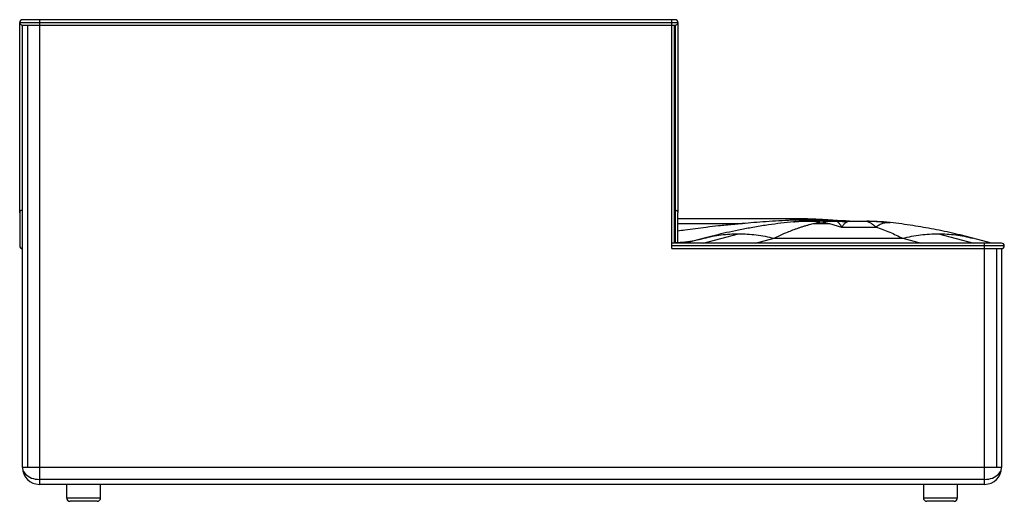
# Paper-space layout '_Back' of a CAD drawing. Header units: millimetres. Extents: x -724 to 724, y -25 to 684.
import ezdxf

# ---------------------------------------------------------------- set-up
doc = ezdxf.new("R2010")
doc.units = ezdxf.units.MM

psp = doc.layouts.new('_Back')

# ---------------------------------------------------------------- linework, layer by layer
at = {"color": 7, "linetype": 'Continuous', "lineweight": 25}
for p, q in [((240, 684), (-720, 684)), ((-695, 684), (-695, 0)), ((235, 347), (235, 684)), ((-724, 680), (244, 680)), ((-720, 676), (240, 676)), ((-720, 25), (-720, 676)), ((-712.7, 676), (-712.7, 25)), ((238.5, 676), (238.5, 355)), ((240, 676), (240, 355)), ((-724, 399.7), (-724, 351)), ((244, 357.2), (244, 399.7)), ((408.6, 391), (244, 391)), ((244, 383.8), (339, 383.8)), ((413.8, 386.5), (390.9, 383.8)), ((442.9, 383.8), (455, 386.5)), ((442.9, 383.8), (467.1, 383.8)), ((455, 386.5), (467.1, 383.8)), ((467.1, 383.8), (484.8, 378.7)), ((474.1, 388.5), (485.7, 387.8)), ((477.5, 388), (477.5, 387.8)), ((480.2, 388.1), (486.3, 387.8)), ((484.8, 378.7), (534.8, 378.7)), ((485.7, 387.8), (497.2, 387.6)), ((494.4, 387.3), (494.4, 387.5)), ((494.4, 387.5), (520.6, 387.5)), ((494.4, 387.3), (521, 387.3)), ((496.5, 387.6), (519.8, 387.6)), ((519.8, 387.6), (536.6, 387.1)), ((520.6, 387.5), (521, 387.3)), ((520.6, 387.5), (537.6, 387)), ((536.6, 387.1), (553.2, 385.7)), ((537.6, 387), (554.4, 385.6)), ((553.9, 385.6), (553.6, 385.7)), ((555, 385.5), (554.7, 385.5)), ((569.1, 383.8), (556, 385.4)), ((282.4, 362.3), (255, 355)), ((281, 355), (333, 368.9)), ((358.1, 355), (385.4, 362.3)), ((385.4, 362.3), (574.6, 362.3)), ((574.6, 362.3), (601.9, 355)), ((627, 368.9), (679, 355)), ((705, 355), (677.6, 362.3)), ((720, 355), (235, 355)), ((235.9, 355), (235, 355)), ((724, 351), (235, 351)), ((695, 0), (695, 355)), ((235, 347), (720, 347)), ((712.7, 347), (712.7, 25)), ((720, 347), (720, 25)), ((720, 25), (-720, 25)), ((695, 7.3), (-695, 7.3)), ((695, 0), (-695, 0)), ((-655, 0), (-655, -20)), ((-605, -20), (-605, 0)), ((605, 0), (605, -20)), ((655, -20), (655, 0)), ((-655, -20), (-605, -20)), ((-610, -25), (-650, -25)), ((605, -20), (655, -20)), ((650, -25), (610, -25))]:
    psp.add_line(p, q, dxfattribs=at)
at = {"color": 7, "linetype": 'Continuous', "lineweight": 25, "flags": 128}
for points in [[(-720, 25), (-719.8, 22.9), (-719.3, 20.8), (-718.4, 18.7), (-717.1, 16.8), (-715.6, 15), (-713.7, 13.3), (-711.6, 11.8), (-709.2, 10.5), (-706.6, 9.3), (-703.9, 8.5), (-701, 7.8), (-698, 7.5), (-695, 7.3)], [(695, 7.3), (698, 7.5), (701, 7.8), (703.9, 8.5), (706.6, 9.3), (709.2, 10.5), (711.6, 11.8), (713.7, 13.3), (715.6, 15), (717.1, 16.8), (718.4, 18.7), (719.3, 20.8), (719.8, 22.9), (720, 25)]]:
    psp.add_lwpolyline(points, dxfattribs=at)
at = {"color": 7, "linetype": 'Continuous', "lineweight": 25}
for centre, radius, start, end in [((-720, 680), 4, 90, 270), ((240, 680), 4, 270, 90), ((455, -11.4), 400, 86.7734, 95.9167), ((455, -11.9), 400.2, 86.779, 93.9476), ((494.9, 685.5), 298.5, 266.6029, 269.8031), ((494.4, 687.5), 300, 266.7734, 270), ((494.4, 687.5), 300.1, 266.7748, 270), ((-720.1, 351.1), 3.92, 181.193, 271.1453), ((-720, 351), 4, 180, 270), ((720, 351), 4, 270, 90), ((-695, 25), 25, 180, 270), ((695, 25), 25, 270, 0), ((-650, -20), 5, 180, 270), ((-610, -20), 5, 270, 0), ((610, -20), 5, 180, 270), ((650, -20), 5, 270, 0)]:
    psp.add_arc(centre, radius, start, end, dxfattribs=at)
for points, knots in [([(-724, 399.7), (-724, 400.1), (-724, 400.9), (-724, 402.2), (-724, 403.5), (-724, 404.9), (-724, 406.5), (-724, 408.7), (-724, 411.6), (-724, 415.4), (-724, 420.3), (-724, 426.1), (-724, 432.5), (-724, 439.6), (-724, 447), (-724, 454.8), (-724, 463.5), (-724, 473.2), (-724, 483.7), (-724, 493.8), (-724, 503.4), (-724, 512.1), (-724, 520.3), (-724, 528.4), (-724, 536.9), (-724, 547), (-724, 558.8), (-724, 572), (-724, 585.1), (-724, 598), (-724, 609.9), (-724, 620.8), (-724, 630.7), (-724, 639.8), (-724, 648), (-724, 655.2), (-724, 661.5), (-724, 667), (-724, 671.7), (-724, 675.5), (-724, 678.1), (-724, 679.7), (-724, 679.9), (-724, 680)], [0, 0, 0, 0, 0.0188014, 0.0353566, 0.0500657, 0.0633368, 0.0755889, 0.0908241, 0.1067446, 0.1239746, 0.1420408, 0.1603698, 0.1786344, 0.1970703, 0.2155624, 0.2340669, 0.252609, 0.2770266, 0.3012432, 0.3247711, 0.3470325, 0.3673998, 0.3855066, 0.4044379, 0.4244761, 0.4454543, 0.4767355, 0.5091687, 0.5423564, 0.5757347, 0.6089214, 0.6390667, 0.6693681, 0.6998242, 0.7300368, 0.7601468, 0.7903125, 0.8206735, 0.8545819, 0.8893027, 0.9250142, 0.9618699, 1, 1, 1, 1]), ([(244, 680), (244, 679.9), (244, 679.8), (244, 678.4), (244, 676.2), (244, 673.2), (244, 669.2), (244, 664.3), (244, 658.7), (244, 652.3), (244, 645.4), (244, 637.6), (244, 629.1), (244, 619.9), (244, 609.9), (244, 599.1), (244, 587.5), (244, 575.5), (244, 563.5), (244, 551.6), (244, 540), (244, 529.7), (244, 520.5), (244, 512.2), (244, 503.4), (244, 493.9), (244, 483.7), (244, 473.2), (244, 463.5), (244, 454.8), (244, 447), (244, 439.6), (244, 432.5), (244, 426.1), (244, 420.3), (244, 415.5), (244, 411.8), (244, 408.9), (244, 406.6), (244, 404.9), (244, 403.5), (244, 402.2), (244, 400.9), (244, 400.1), (244, 399.7)], [0, 0, 0, 0, 0.0347185, 0.0683748, 0.1010643, 0.1328985, 0.1640051, 0.194543, 0.2247891, 0.2524006, 0.2800186, 0.3077704, 0.3357078, 0.3634555, 0.3910862, 0.4212507, 0.4515668, 0.4818487, 0.5115914, 0.5405065, 0.5682753, 0.5945543, 0.6139219, 0.632397, 0.6527864, 0.6750838, 0.6986572, 0.7229247, 0.7473951, 0.7659368, 0.784441, 0.8029327, 0.8213682, 0.8396324, 0.857961, 0.8760269, 0.8925024, 0.9077867, 0.9223001, 0.9375735, 0.9506831, 0.9652012, 0.9815139, 1, 1, 1, 1]), ([(446.8, 390.1), (445.6, 390.2), (443.5, 390.3), (440.7, 390.4), (438.7, 390.5), (437.3, 390.5), (436, 390.5), (434.7, 390.6), (432.4, 390.7), (429.7, 390.7), (426.3, 390.8), (422.9, 390.9), (418.7, 390.9), (413.8, 391), (410.3, 391), (408.6, 391)], [0, 0, 0, 0, 0.080072, 0.143731, 0.193078, 0.221778, 0.244152, 0.292881, 0.344684, 0.434555, 0.509842, 0.606033, 0.725116, 0.863348, 1, 1, 1, 1]), ([(408.6, 391), (410.4, 391), (413.7, 391), (418.5, 390.8), (422.8, 390.6), (426.7, 390.3), (430.1, 390), (432.2, 389.8), (433.2, 389.7)], [0, 0, 0, 0, 0.212974, 0.407424, 0.583353, 0.740758, 0.87964, 1, 1, 1, 1]), ([(339, 383.8), (339, 383.8), (338.8, 383.8), (338.3, 383.7), (337.2, 383.6), (335.4, 383.5), (333.3, 383.3), (331, 383.1), (328.6, 382.8), (325.8, 382.6), (322.7, 382.3), (319.5, 382), (316.7, 381.7), (311.5, 381.1), (301.3, 380.1), (286.5, 378.4), (269.9, 376.3), (256, 374.5), (247.4, 373.2), (244, 372.7)], [0, 0, 0, 0, 0.000539, 0.004759, 0.016454, 0.035086, 0.060654, 0.082763, 0.108294, 0.137248, 0.169625, 0.205425, 0.238442, 0.258526, 0.368133, 0.560251, 0.727869, 0.891799, 1, 1, 1, 1]), ([(390.9, 383.8), (384.8, 383), (371.7, 381.2), (352.5, 377.9), (333.5, 374.3), (315.8, 370.6), (298.8, 366.6), (287.8, 363.7), (282.4, 362.3)], [0, 0, 0, 0, 0.167752, 0.358314, 0.528105, 0.691647, 0.848945, 1, 1, 1, 1]), ([(433.2, 389.7), (426.2, 389.5), (412.6, 388.9), (392.7, 387.8), (373.8, 386.6), (356, 385.3), (344.5, 384.3), (339, 383.8)], [0, 0, 0, 0, 0.2221488, 0.4332245, 0.6333639, 0.822358, 1, 1, 1, 1]), ([(385.4, 362.3), (388, 363.5), (393.1, 366.1), (400.9, 369.6), (409, 372.9), (415.8, 375.5), (421.3, 377.4), (425.7, 378.9), (430.3, 380.3), (434.9, 381.7), (439.1, 382.8), (441.7, 383.5), (442.9, 383.8)], [0, 0, 0, 0, 0.133389, 0.27068, 0.411872, 0.55284, 0.625671, 0.69992, 0.781246, 0.86414, 0.937058, 1, 1, 1, 1]), ([(433.2, 389.7), (433.5, 389.7), (434.3, 389.7), (435.3, 389.6), (436, 389.4), (436.1, 389.2), (435.7, 389), (434.6, 388.8), (432.9, 388.5), (430.2, 388.2), (426, 387.7), (420.2, 387.1), (415.9, 386.7), (413.8, 386.5)], [0, 0, 0, 0, 0.019656, 0.040144, 0.084847, 0.134742, 0.189147, 0.267152, 0.349892, 0.436338, 0.617256, 0.80591, 1, 1, 1, 1]), ([(413.8, 386.5), (416.3, 386.7), (420.9, 387.1), (425.4, 387.3), (427.4, 387.4)], [0, 0, 0, 0, 0.559997, 1, 1, 1, 1]), ([(427.4, 387.4), (428.5, 387.4), (430.6, 387.5), (433.6, 387.5), (436.2, 387.5), (438.5, 387.5), (440.7, 387.4), (444.3, 387.3), (449.1, 387), (453.1, 386.7), (455, 386.5)], [0, 0, 0, 0, 0.1188257, 0.2259509, 0.3213744, 0.405096, 0.4771168, 0.5658963, 0.7937514, 1, 1, 1, 1]), ([(433.2, 389.7), (437.3, 389.9), (444.5, 390.2), (451.8, 389.9), (455, 389.7)], [0, 0, 0, 0, 0.559993, 1, 1, 1, 1]), ([(455, 389.7), (453.9, 389.8), (451.6, 389.9), (448.6, 390.1), (446.7, 390.1), (446, 390.2)], [0, 0, 0, 0, 0.372284, 0.759183, 1, 1, 1, 1]), ([(474.1, 388.5), (473.5, 388.5), (472.3, 388.6), (470.3, 388.8), (468.2, 388.9), (465.1, 389.1), (460.8, 389.4), (456.9, 389.6), (455, 389.7)], [0, 0, 0, 0, 0.113883, 0.228364, 0.349219, 0.468677, 0.73417, 1, 1, 1, 1]), ([(455, 386.5), (456.4, 386.6), (459.3, 386.9), (463.7, 387.2), (468, 387.4), (472.5, 387.5), (475.6, 387.5), (477.2, 387.5)], [0, 0, 0, 0, 0.189859, 0.39324, 0.586405, 0.779607, 1, 1, 1, 1]), ([(460.9, 388.6), (461.6, 388.5), (463, 388.5), (465.6, 388.5), (468.7, 388.4), (471.9, 388.3), (474.9, 388.1), (476.7, 388), (477.5, 388)], [0, 0, 0, 0, 0.235468, 0.435811, 0.609865, 0.771532, 0.895291, 1, 1, 1, 1]), ([(474.1, 388.5), (474.5, 388.4), (475.2, 388.4), (475.6, 388.3), (475.8, 388.3)], [0, 0, 0, 0, 0.487393, 1, 1, 1, 1]), ([(496.5, 387.6), (492.6, 387.6), (485.7, 387.7), (478.8, 388.1), (475.8, 388.3)], [0, 0, 0, 0, 0.559994, 1, 1, 1, 1]), ([(475.8, 388.3), (476.1, 388.2), (476.7, 388.1), (477.2, 388), (477.4, 388), (477.5, 388), (477.5, 388)], [0, 0, 0, 0, 0.2994295, 0.6074669, 0.9169388, 1, 1, 1, 1]), ([(477.5, 387.7), (477.5, 387.7), (477.4, 387.6), (477.3, 387.6), (477.2, 387.5)], [0, 0, 0, 0, 0.559997, 1, 1, 1, 1]), ([(477.2, 387.5), (478.1, 387), (479.7, 385.8), (482.3, 382.9), (483.9, 380.1), (484.8, 378.7)], [0, 0, 0, 0, 0.333132, 0.666472, 1, 1, 1, 1]), ([(477.5, 387.8), (477.5, 387.8), (477.5, 387.8), (477.5, 387.7), (477.5, 387.7)], [0, 0, 0, 0, 0.559999, 1, 1, 1, 1]), ([(484.8, 378.7), (485.8, 380.1), (487.8, 382.8), (490.8, 385.6), (492.9, 386.5), (493.9, 387)], [0, 0, 0, 0, 0.333616, 0.666979, 1, 1, 1, 1]), ([(493.9, 387), (494, 387.1), (494.3, 387.2), (494.4, 387.3), (494.4, 387.3)], [0, 0, 0, 0, 0.560477, 1, 1, 1, 1]), ([(521, 387.3), (521.1, 387.3), (521.3, 387.3), (521.5, 387.2), (521.7, 387.2)], [0, 0, 0, 0, 0.561551, 1, 1, 1, 1]), ([(521, 387.3), (527.4, 387.3), (538.7, 387.2), (550, 386), (555, 385.5)], [0, 0, 0, 0, 0.559983, 1, 1, 1, 1]), ([(521.7, 387.2), (523.1, 386.7), (526, 385.8), (530.4, 383), (533.3, 380.2), (534.8, 378.7)], [0, 0, 0, 0, 0.33418, 0.667479, 1, 1, 1, 1]), ([(556, 385.4), (549.6, 386), (538.2, 387.1), (526.7, 387.2), (521.7, 387.2)], [0, 0, 0, 0, 0.559982, 1, 1, 1, 1]), ([(534.8, 378.7), (536.6, 379.9), (540.1, 382.3), (545.5, 384.5), (550.8, 385.7), (554.3, 385.5), (556, 385.4)], [0, 0, 0, 0, 0.2494, 0.499193, 0.749387, 1, 1, 1, 1]), ([(534.8, 378.7), (538.3, 377.6), (545.2, 375.2), (555.3, 371.2), (565.1, 367), (571.4, 363.8), (574.6, 362.3)], [0, 0, 0, 0, 0.263327, 0.517768, 0.763326, 1, 1, 1, 1]), ([(556, 385.4), (555.8, 385.4), (555.5, 385.5), (555.1, 385.5), (555, 385.5)], [0, 0, 0, 0, 0.562378, 1, 1, 1, 1]), ([(677.6, 362.3), (672.7, 363.6), (662.8, 366.2), (647.6, 369.8), (632.1, 373.2), (616.6, 376.2), (601, 379), (585.2, 381.6), (574.5, 383.1), (569.1, 383.8)], [0, 0, 0, 0, 0.136842, 0.277694, 0.422558, 0.565218, 0.706792, 0.851057, 1, 1, 1, 1])]:
    psp.add_open_spline(points, degree=3, knots=knots, dxfattribs=at)
for points in [[(-720, 403.6), (-720.5, 403.6), (-721.6, 403.4), (-722.9, 402.5), (-723.8, 401.2), (-723.9, 400.2), (-724, 399.7)], [(240, 403.6), (240.5, 403.6), (241.6, 403.4), (242.9, 402.5), (243.8, 401.2), (243.9, 400.2), (244, 399.7)], [(240, 355.9), (244.8, 356.2), (254.4, 356.8), (268.5, 358.9), (277.8, 361.2), (282.4, 362.3)], [(282.4, 362.3), (286.5, 363.3), (294.7, 365.3), (307.4, 367.3), (320.1, 368.6), (328.7, 368.8), (333, 368.9)], [(333, 368.9), (337.4, 368.8), (346, 368.6), (359.1, 367.3), (372.3, 365.3), (381, 363.3), (385.4, 362.3)], [(574.6, 362.3), (579, 363.3), (587.7, 365.3), (600.9, 367.3), (614, 368.6), (622.6, 368.8), (627, 368.9)], [(627, 368.9), (631.3, 368.8), (639.9, 368.6), (652.6, 367.3), (665.3, 365.3), (673.5, 363.3), (677.6, 362.3)]]:
    psp.add_open_spline(points, degree=3, dxfattribs=at)

doc.saveas('drawing.dxf')
